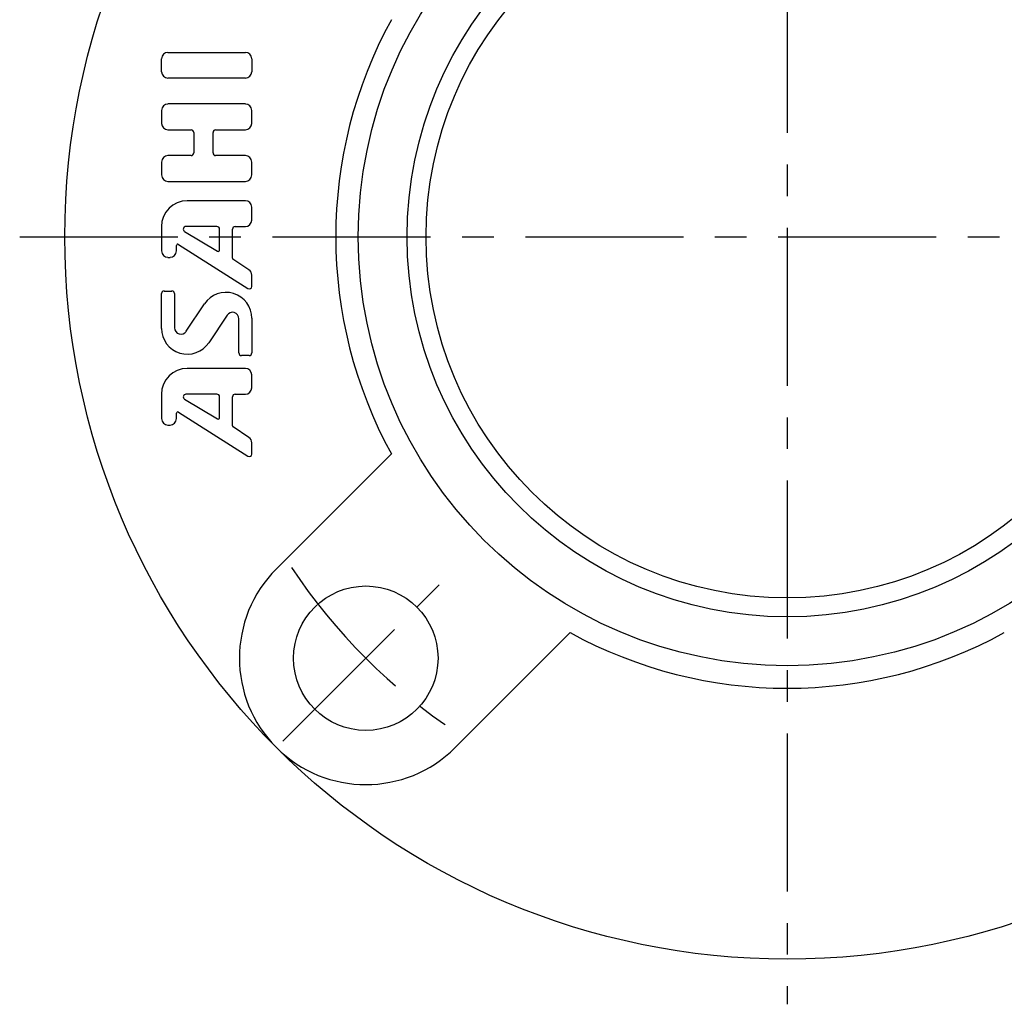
# Model space of a CAD drawing. Extents: x -85 to 178, y -85 to 178.
# Tile 1 of 12: x -85 to 24, y -85 to 24. Entities that reach past the tile are written whole.
import ezdxf

# ---------------------------------------------------------------- set-up
doc = ezdxf.new("R2010")
doc.units = 0
doc.header["$LTSCALE"] = 14
doc.linetypes.add('CENTER', pattern=[2, 1.25, -0.25, 0.25, -0.25])
doc.layers.get('0').update_dxf_attribs({"linetype": 'CONTINUOUS'})
doc.layers.add('1', color=3, linetype='CONTINUOUS')
doc.layers.add('CENTER', color=1, linetype='CENTER')

msp = doc.modelspace()

# ---------------------------------------------------------------- linework, layer by layer
for p, q in [((-56.57, -36.77), (-43.84, -24.04)), ((-36.77, -56.57), (-24.04, -43.84))]:
    msp.add_line(p, q)
for centre, radius in [((0, 0), 80), ((0, 0), 47.5), ((0, 0), 42.1), ((0, 0), 40), ((-46.67, -46.67), 8)]:
    msp.add_circle(centre, radius)
for centre, radius, start, end in [((0, 0), 50, 151.2602, 208.7398), ((-46.67, -46.67), 14, 135, 315), ((0, 0), 50, 241.2602, 298.7398)]:
    msp.add_arc(centre, radius, start, end)
at = {"layer": '1'}
for p, q in [((-69.3, 18.28), (-69.3, 19.71)), ((-68.58, 20.42), (-60.01, 20.42)), ((-59.3, 19.71), (-59.3, 18.28)), ((-60.01, 17.56), (-68.58, 17.56)), ((-60.01, 14.71), (-68.58, 14.71)), ((-69.3, 13.99), (-69.3, 12.56)), ((-59.3, 12.56), (-59.3, 13.99)), ((-68.58, 11.85), (-66.01, 11.85)), ((-65.73, 11.56), (-65.73, 9.28)), ((-63.58, 9.28), (-63.58, 11.56)), ((-63.3, 11.85), (-60.01, 11.85)), ((-66.01, 8.99), (-68.58, 8.99)), ((-60.01, 8.99), (-63.3, 8.99)), ((-69.3, 8.28), (-69.3, 6.85)), ((-59.3, 6.85), (-59.3, 8.28)), ((-68.58, 6.13), (-60.01, 6.13)), ((-60.01, 3.99), (-66.44, 3.99)), ((-59.3, 1.85), (-59.3, 3.28)), ((-69.3, 1.13), (-69.3, -1.56)), ((-63.15, 1.13), (-66.6, 1.13)), ((-61.15, 1.13), (-60.01, 1.13)), ((-66.75, 0.6), (-63.08, -1.59)), ((-62.87, -1.47), (-62.87, 0.85)), ((-61.44, -2.36), (-61.44, 0.85)), ((-67.64, -1.56), (-67.64, -0.96)), ((-67.42, -0.84), (-59.74, -5.73)), ((-68.58, -2.28), (-68.35, -2.28)), ((-59.61, -3.65), (-61.38, -2.48)), ((-59.3, -5.49), (-59.3, -4.25)), ((-69.3, -10.14), (-69.3, -6.29)), ((-69.01, -6.01), (-68.15, -6.01)), ((-67.87, -6.29), (-67.87, -10.08)), ((-66.56, -10.47), (-64.53, -7.43)), ((-62.03, -8.69), (-64.06, -11.73)), ((-60.73, -12.87), (-60.73, -9.08)), ((-59.3, -9.02), (-59.3, -12.87)), ((-59.58, -13.15), (-60.44, -13.15)), ((-60.01, -14.58), (-66.44, -14.58)), ((-59.3, -16.72), (-59.3, -15.29)), ((-69.3, -17.44), (-69.3, -20.14)), ((-63.15, -17.44), (-66.6, -17.44)), ((-61.15, -17.44), (-60.01, -17.44)), ((-66.75, -17.97), (-63.08, -20.16)), ((-62.87, -20.04), (-62.87, -17.72)), ((-61.44, -20.93), (-61.44, -17.72)), ((-67.64, -20.14), (-67.64, -19.53)), ((-67.42, -19.41), (-59.74, -24.3)), ((-68.59, -20.85), (-68.36, -20.85)), ((-59.61, -22.22), (-61.37, -21.05)), ((-59.29, -24.06), (-59.29, -22.82))]:
    msp.add_line(p, q, dxfattribs=at)
for centre, radius, start, end in [((-68.58, 19.71), 0.714, 90, 180), ((-60.01, 19.71), 0.714, 0, 90), ((-68.58, 18.28), 0.714, 180, 270), ((-60.01, 18.28), 0.714, 270, 0), ((-68.58, 13.99), 0.714, 90, 180), ((-60.01, 13.99), 0.714, 0, 90), ((-68.58, 12.56), 0.714, 180, 270), ((-60.01, 12.56), 0.714, 270, 0), ((-66.01, 11.56), 0.286, 0, 90), ((-63.3, 11.56), 0.286, 90, 180), ((-68.58, 8.28), 0.714, 90, 180), ((-66.01, 9.28), 0.286, 270, 0), ((-63.3, 9.28), 0.286, 180, 270), ((-60.01, 8.28), 0.714, 0, 90), ((-68.58, 6.85), 0.714, 180, 270), ((-60.01, 6.85), 0.714, 270, 0), ((-66.44, 1.13), 2.86, 90, 180), ((-60.01, 3.28), 0.714, 0, 90), ((-66.6, 0.85), 0.286, 90, 239.0362), ((-63.15, 0.85), 0.286, 0, 90), ((-61.15, 0.85), 0.286, 90, 180), ((-60.01, 1.85), 0.714, 270, 0), ((-67.49, -0.96), 0.143, 57.5288, 180), ((-68.58, -1.56), 0.714, 180, 270), ((-68.35, -1.56), 0.714, 270, 0), ((-63.01, -1.47), 0.143, 239.0362, 0), ((-61.3, -2.36), 0.143, 180, 236.3099), ((-60.01, -4.25), 0.714, 0, 56.3099), ((-69.01, -6.29), 0.286, 90, 180), ((-68.15, -6.29), 0.286, 0, 90), ((-62.15, -9.02), 2.86, 0, 146.3099), ((-59.58, -5.49), 0.286, 237.5288, 0), ((-61.44, -9.08), 0.714, 0, 146.3099), ((-66.44, -10.14), 2.86, 180, 326.3099), ((-67.15, -10.08), 0.714, 180, 326.3099), ((-60.44, -12.87), 0.286, 180, 270), ((-59.58, -12.87), 0.286, 270, 0), ((-66.44, -17.44), 2.86, 90, 180), ((-60.01, -15.29), 0.714, 0, 90), ((-66.6, -17.72), 0.286, 90, 239.0362), ((-63.15, -17.72), 0.286, 0, 90), ((-61.15, -17.72), 0.286, 90, 180), ((-60.01, -16.72), 0.714, 270, 0), ((-67.49, -19.53), 0.143, 57.5288, 180), ((-68.58, -20.14), 0.714, 180, 270), ((-68.35, -20.14), 0.714, 270, 0), ((-63.01, -20.04), 0.143, 239.0362, 0), ((-61.29, -20.93), 0.143, 180, 236.3099), ((-60.01, -22.82), 0.714, 0, 56.3099), ((-59.58, -24.06), 0.286, 237.5288, 0)]:
    msp.add_arc(centre, radius, start, end, dxfattribs=at)
at = {"layer": 'CENTER'}
for p, q in [((0, 85), (0, -85)), ((-85, 0), (85, 0)), ((-55.86, -55.86), (-37.48, -37.48))]:
    msp.add_line(p, q, dxfattribs=at)
msp.add_arc((0, 0), 66, 213.6961, 236.3039, dxfattribs=at)

doc.saveas('drawing.dxf')
